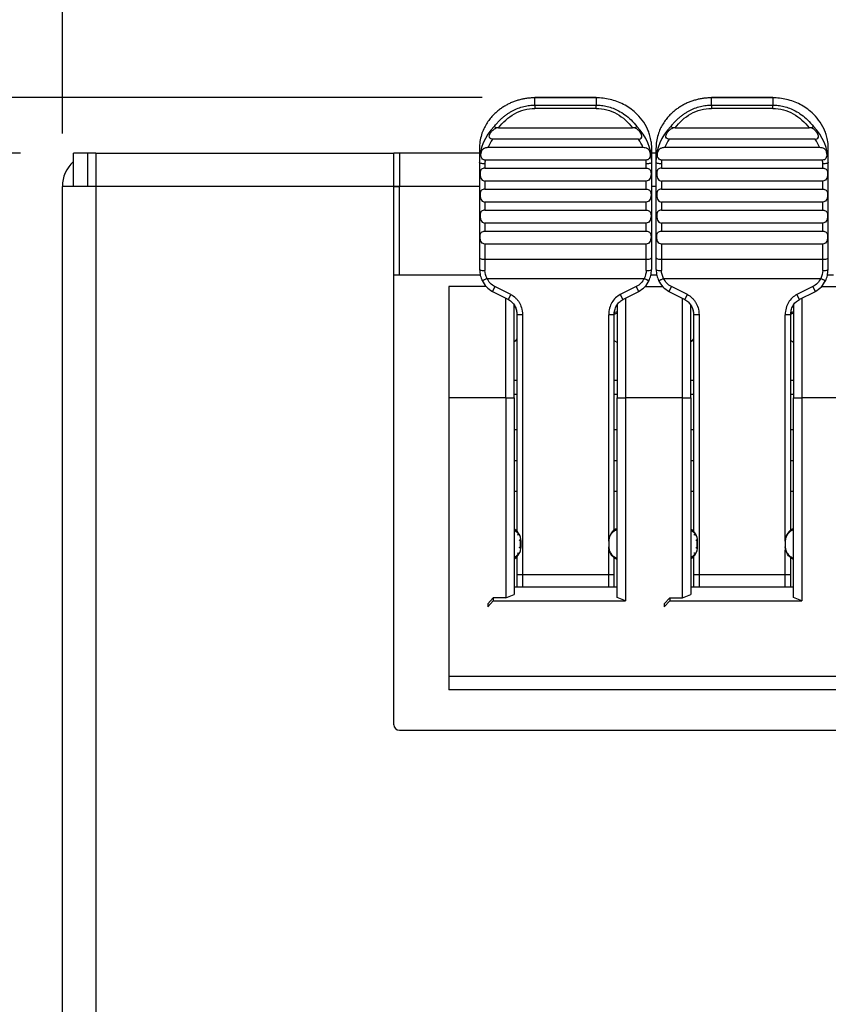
# Model space of a CAD drawing. Header units: millimetres. Extents: x 0 to 419, y 0 to 324.
# Tile 10 of 35: x 55 to 84, y 178 to 213. Entities that reach past the tile are written whole.
import ezdxf

# ---------------------------------------------------------------- set-up
doc = ezdxf.new("R2010")
doc.units = ezdxf.units.MM
doc.header["$LTSCALE"] = 1.5
doc.layers.add('DIMENSIONS', color=140, linetype='Continuous', lineweight=25)
doc.styles.add('SLDTEXTSTYLE0', font='TXT', dxfattribs={"width": 0.7})
doc.dimstyles.new('SLDDIMSTYLE0', dxfattribs={"dimtxt": 3.237012, "dimasz": 4.953, "dimexe": 0, "dimexo": 0.0625, "dimgap": 0.809253, "dimtad": 0, "dimtih": 1, "dimtoh": 1, "dimdec": 1, "dimrnd": 1e-09, "dimzin": 4, "dimdsep": 46, "dimtxsty": 'SLDTEXTSTYLE0', "dimsah": 1, "dimcen": 0.09, "dimadec": 0, "dimazin": 1, "dimtfac": 1, "dimtdec": 1, "dimtofl": 0, "dimtmove": 0, "dimatfit": 3, "dimfxl": 0, "dimfrac": 2, "dimtolj": 1, "dimtzin": 12, "dimarcsym": 0})
doc.dimstyles.new('SLDDIMSTYLE1', dxfattribs={"dimtxt": 3.237012, "dimasz": 4.953, "dimexe": 0, "dimexo": 0.0625, "dimgap": 0.809253, "dimtad": 0, "dimtih": 1, "dimtoh": 1, "dimdec": 1, "dimrnd": 1e-09, "dimzin": 12, "dimdsep": 46, "dimtxsty": 'SLDTEXTSTYLE0', "dimsah": 1, "dimcen": 0.09, "dimadec": 0, "dimazin": 3, "dimtfac": 1, "dimtdec": 1, "dimtofl": 0, "dimtmove": 0, "dimatfit": 3, "dimfxl": 0, "dimfrac": 2, "dimtolj": 1, "dimtzin": 12, "dimarcsym": 0})

# ---------------------------------------------------------------- blocks, each defined once
blk = doc.blocks.new('_D')
at = {"layer": 'DIMENSIONS'}
for p, q in [((56.09, 209.014), (56.09, 227.909)), ((112.09, 209.014), (112.09, 227.909)), ((56.09, 223.146), (76.109, 223.146)), ((80.495, 223.146), (79.408, 223.146)), ((79.408, 223.146), (79.408, 218.002)), ((90.114, 223.146), (91.201, 223.146)), ((91.201, 223.146), (91.201, 218.002)), ((112.09, 223.146), (94.501, 223.146)), ((79.408, 218.002), (80.495, 218.002)), ((91.201, 218.002), (90.114, 218.002))]:
    blk.add_line(p, q, dxfattribs=at)
for points in [[(56.09, 223.146), (61.043, 222.384), (61.043, 223.908)], [(112.09, 223.146), (107.137, 223.908), (107.137, 222.384)]]:
    blk.add_solid(points, dxfattribs=at)
at = {"layer": 'DIMENSIONS', "char_height": 3.175, "attachment_point": 1, "style": 'SLDTEXTSTYLE0'}
for s, insert in [('56.0', (80.495, 227.964)), ('2.20', (80.495, 222.095))]:
    blk.add_mtext(s, dxfattribs=dict(at, insert=insert))
blk = doc.blocks.new('_D_1')
at = {"layer": 'DIMENSIONS'}
for p, q in [((54.585, 208.309), (36.328, 208.309)), ((41.09, 208.309), (41.09, 163.074)), ((36.281, 157.205), (35.194, 157.205)), ((35.194, 157.205), (35.194, 152.06)), ((45.9, 157.205), (46.987, 157.205)), ((46.987, 157.205), (46.987, 152.06)), ((35.194, 152.06), (36.281, 152.06)), ((46.987, 152.06), (45.9, 152.06)), ((41.09, 84.709), (41.09, 151.336)), ((54.585, 84.709), (36.328, 84.709))]:
    blk.add_line(p, q, dxfattribs=at)
for points in [[(41.09, 208.309), (40.328, 203.356), (41.852, 203.356)], [(41.09, 84.709), (41.852, 89.662), (40.328, 89.662)]]:
    blk.add_solid(points, dxfattribs=at)
at = {"layer": 'DIMENSIONS', "char_height": 3.175, "attachment_point": 1, "style": 'SLDTEXTSTYLE0'}
for s, insert in [('123.6', (34.934, 162.022)), ('4.87', (36.281, 156.153))]:
    blk.add_mtext(s, dxfattribs=dict(at, insert=insert))
blk = doc.blocks.new('_D_2')
at = {"layer": 'DIMENSIONS'}
for p, q in [((71.185, 210.307), (21.469, 210.307)), ((26.232, 210.307), (26.232, 163.074)), ((21.422, 157.205), (20.335, 157.205)), ((20.335, 157.205), (20.335, 152.06)), ((31.041, 157.205), (32.128, 157.205)), ((32.128, 157.205), (32.128, 152.06)), ((20.335, 152.06), (21.422, 152.06)), ((32.128, 152.06), (31.041, 152.06)), ((26.232, 79.509), (26.232, 151.336)), ((75.185, 79.509), (21.469, 79.509))]:
    blk.add_line(p, q, dxfattribs=at)
for points in [[(26.232, 210.307), (25.47, 205.354), (26.994, 205.354)], [(26.232, 79.509), (26.994, 84.462), (25.47, 84.462)]]:
    blk.add_solid(points, dxfattribs=at)
at = {"layer": 'DIMENSIONS', "char_height": 3.175, "attachment_point": 1, "style": 'SLDTEXTSTYLE0'}
for s, insert in [('130.8', (20.076, 162.022)), ('5.15', (21.422, 156.153))]:
    blk.add_mtext(s, dxfattribs=dict(at, insert=insert))

msp = doc.modelspace()

# ---------------------------------------------------------------- linework, layer by layer
for p, q in [((75.29, 210.307), (73.09, 210.307)), ((73.09, 210.307), (73.09, 210.295)), ((73.09, 210.034), (73.09, 210.295)), ((75.29, 210.295), (73.09, 210.295)), ((75.29, 210.295), (75.29, 210.307)), ((75.29, 210.295), (75.29, 210.034)), ((81.64, 210.307), (79.44, 210.307)), ((79.44, 210.307), (79.44, 210.295)), ((79.44, 210.034), (79.44, 210.295)), ((81.64, 210.295), (79.44, 210.295)), ((81.64, 210.295), (81.64, 210.307)), ((81.64, 210.295), (81.64, 210.034)), ((73.09, 210.034), (73.09, 209.917)), ((73.09, 210.034), (75.29, 210.034)), ((75.29, 209.917), (73.09, 209.917)), ((75.29, 209.917), (75.29, 210.034)), ((79.44, 210.034), (79.44, 209.917)), ((79.44, 210.034), (81.64, 210.034)), ((81.64, 209.917), (79.44, 209.917)), ((81.64, 209.917), (81.64, 210.034)), ((71.781, 209.221), (76.599, 209.221)), ((78.131, 209.221), (82.949, 209.221)), ((71.407, 208.518), (76.973, 208.518)), ((76.818, 208.813), (71.562, 208.813)), ((77.757, 208.518), (83.323, 208.518)), ((83.168, 208.813), (77.912, 208.813)), ((56.49, 207.109), (56.49, 208.309)), ((56.99, 208.309), (56.49, 208.309)), ((56.99, 208.309), (56.99, 207.109)), ((57.29, 208.309), (56.99, 208.309)), ((57.29, 208.309), (57.29, 207.109)), ((57.29, 208.309), (68.015, 208.309)), ((68.015, 207.109), (68.015, 208.309)), ((68.215, 208.309), (68.015, 208.309)), ((68.215, 208.309), (68.215, 207.109)), ((71.09, 208.309), (68.215, 208.309)), ((71.09, 208.47), (71.09, 207.986)), ((77.29, 207.986), (77.29, 208.47)), ((77.44, 208.309), (77.29, 208.309)), ((77.44, 208.47), (77.44, 207.986)), ((83.64, 207.986), (83.64, 208.47)), ((71.09, 207.986), (71.09, 204.559)), ((71.29, 207.918), (71.29, 207.764)), ((77.084, 208.058), (71.296, 208.058)), ((77.09, 207.764), (77.09, 207.918)), ((77.29, 204.559), (77.29, 207.986)), ((77.44, 207.986), (77.44, 204.559)), ((77.64, 207.918), (77.64, 207.764)), ((83.434, 208.058), (77.646, 208.058)), ((83.44, 207.764), (83.44, 207.918)), ((83.64, 204.559), (83.64, 207.986)), ((71.29, 207.764), (77.09, 207.764)), ((77.64, 207.764), (83.44, 207.764)), ((56.09, 85.909), (56.09, 207.109)), ((57.29, 207.109), (56.09, 207.109)), ((68.015, 207.109), (57.29, 207.109)), ((57.29, 207.109), (57.29, 85.909)), ((68.215, 207.109), (68.015, 207.109)), ((68.015, 187.759), (68.015, 207.109)), ((68.015, 207.109), (68.215, 207.109)), ((68.215, 203.934), (68.215, 207.109)), ((71.09, 207.109), (68.215, 207.109)), ((71.09, 207.109), (68.215, 207.109)), ((71.29, 207.303), (71.29, 207.009)), ((77.09, 207.303), (71.29, 207.303)), ((77.09, 207.009), (77.09, 207.303)), ((77.44, 207.109), (77.29, 207.109)), ((77.44, 207.109), (77.29, 207.109)), ((77.64, 207.303), (77.64, 207.009)), ((83.44, 207.303), (77.64, 207.303)), ((83.44, 207.009), (83.44, 207.303)), ((71.29, 207.009), (77.09, 207.009)), ((77.64, 207.009), (83.44, 207.009)), ((71.29, 206.549), (71.29, 206.254)), ((77.09, 206.549), (71.29, 206.549)), ((77.09, 206.254), (77.09, 206.549)), ((77.64, 206.549), (77.64, 206.254)), ((83.44, 206.549), (77.64, 206.549)), ((83.44, 206.254), (83.44, 206.549)), ((71.29, 206.254), (77.09, 206.254)), ((77.64, 206.254), (83.44, 206.254)), ((71.29, 205.794), (71.29, 205.5)), ((77.09, 205.794), (71.29, 205.794)), ((77.09, 205.5), (77.09, 205.794)), ((77.64, 205.794), (77.64, 205.5)), ((83.44, 205.794), (77.64, 205.794)), ((83.44, 205.5), (83.44, 205.794)), ((71.29, 205.5), (77.09, 205.5)), ((77.64, 205.5), (83.44, 205.5)), ((71.29, 205.039), (71.29, 204.491)), ((77.09, 205.039), (71.29, 205.039)), ((77.09, 204.491), (77.09, 205.039)), ((77.64, 205.039), (77.64, 204.491)), ((83.44, 205.039), (77.64, 205.039)), ((83.44, 204.491), (83.44, 205.039)), ((71.09, 204.559), (71.09, 204.122)), ((71.29, 204.491), (77.09, 204.491)), ((71.29, 204.491), (71.29, 204.093)), ((77.09, 204.093), (77.09, 204.491)), ((77.29, 204.122), (77.29, 204.559)), ((77.44, 204.559), (77.44, 204.122)), ((77.64, 204.491), (83.44, 204.491)), ((77.64, 204.491), (77.64, 204.093)), ((83.44, 204.093), (83.44, 204.491)), ((83.64, 204.122), (83.64, 204.559)), ((68.015, 203.934), (71.121, 203.934)), ((77.259, 203.934), (77.471, 203.934)), ((83.609, 203.934), (83.821, 203.934)), ((71.364, 203.807), (77.016, 203.807)), ((77.714, 203.807), (83.366, 203.807)), ((69.99, 203.509), (69.99, 199.509)), ((71.335, 203.509), (69.99, 203.509)), ((71.646, 203.513), (71.556, 203.334)), ((71.556, 203.334), (72.134, 203.043)), ((72.224, 203.222), (71.646, 203.513)), ((72.134, 203.043), (72.224, 203.222)), ((76.734, 203.513), (76.156, 203.222)), ((76.156, 203.222), (76.246, 203.043)), ((76.246, 203.043), (76.824, 203.334)), ((76.824, 203.334), (76.734, 203.513)), ((77.045, 203.509), (77.685, 203.509)), ((77.996, 203.513), (77.906, 203.334)), ((77.906, 203.334), (78.484, 203.043)), ((78.574, 203.222), (77.996, 203.513)), ((78.484, 203.043), (78.574, 203.222)), ((83.084, 203.513), (82.506, 203.222)), ((82.506, 203.222), (82.596, 203.043)), ((82.596, 203.043), (83.174, 203.334)), ((83.174, 203.334), (83.084, 203.513)), ((83.395, 203.509), (84.035, 203.509)), ((72.04, 199.509), (72.04, 203.091)), ((72.34, 199.509), (72.34, 202.859)), ((76.04, 202.874), (76.04, 199.509)), ((76.34, 203.091), (76.34, 199.509)), ((78.39, 199.509), (78.39, 203.091)), ((78.69, 199.509), (78.69, 202.859)), ((82.39, 202.874), (82.39, 199.509)), ((82.69, 203.091), (82.69, 199.509)), ((72.44, 202.498), (72.44, 194.716)), ((72.64, 202.498), (72.64, 193.164)), ((75.94, 202.498), (75.74, 202.498)), ((75.74, 194.359), (75.74, 202.498)), ((75.94, 194.759), (75.94, 202.498)), ((78.79, 202.498), (78.79, 194.716)), ((78.99, 202.498), (78.99, 193.164)), ((82.29, 202.498), (82.09, 202.498)), ((82.09, 194.359), (82.09, 202.498)), ((82.29, 194.759), (82.29, 202.498)), ((72.34, 200.146), (72.44, 200.146)), ((75.94, 200.146), (76.04, 200.146)), ((78.69, 200.146), (78.79, 200.146)), ((82.29, 200.146), (82.39, 200.146)), ((72.34, 199.646), (72.44, 199.646)), ((75.94, 199.646), (76.04, 199.646)), ((78.69, 199.646), (78.79, 199.646)), ((82.29, 199.646), (82.39, 199.646)), ((72.04, 199.509), (69.99, 199.509)), ((69.99, 199.509), (69.99, 189.509)), ((72.04, 199.509), (72.34, 199.509)), ((72.04, 199.509), (72.04, 192.317)), ((72.34, 199.509), (72.34, 192.438)), ((76.04, 199.509), (76.34, 199.509)), ((76.04, 192.33), (76.04, 199.509)), ((76.34, 199.509), (76.34, 192.209)), ((78.39, 199.509), (76.34, 199.509)), ((78.39, 192.317), (78.39, 199.509)), ((78.39, 199.509), (78.69, 199.509)), ((78.69, 199.509), (78.69, 192.438)), ((82.39, 199.509), (82.69, 199.509)), ((82.39, 192.33), (82.39, 199.509)), ((82.69, 199.509), (82.69, 192.209)), ((84.74, 199.509), (82.69, 199.509)), ((72.44, 198.359), (72.34, 198.359)), ((76.04, 198.359), (75.94, 198.359)), ((78.79, 198.359), (78.69, 198.359)), ((82.39, 198.359), (82.29, 198.359)), ((72.34, 197.259), (72.44, 197.259)), ((75.94, 197.259), (76.04, 197.259)), ((78.69, 197.259), (78.79, 197.259)), ((82.29, 197.259), (82.39, 197.259)), ((72.34, 196.159), (72.44, 196.159)), ((75.94, 196.159), (76.04, 196.159)), ((78.69, 196.159), (78.79, 196.159)), ((82.29, 196.159), (82.39, 196.159)), ((72.59, 194.159), (72.59, 194.359)), ((75.74, 194.359), (75.741, 194.385)), ((75.74, 194.359), (75.74, 194.159)), ((78.94, 194.159), (78.94, 194.359)), ((82.09, 194.359), (82.091, 194.385)), ((82.09, 194.359), (82.09, 194.159)), ((75.74, 193.164), (75.74, 194.046)), ((75.748, 194.07), (75.757, 194.034)), ((82.09, 193.164), (82.09, 194.046)), ((82.098, 194.07), (82.107, 194.034)), ((72.44, 193.802), (72.44, 193.164)), ((75.94, 193.164), (75.94, 193.764)), ((78.79, 193.802), (78.79, 193.164)), ((82.29, 193.164), (82.29, 193.764)), ((72.44, 193.164), (72.44, 192.709)), ((72.44, 193.164), (72.64, 193.164)), ((72.64, 193.164), (75.74, 193.164)), ((72.64, 193.164), (72.64, 192.709)), ((75.74, 192.709), (75.74, 193.164)), ((75.94, 192.709), (75.94, 193.164)), ((78.79, 193.164), (78.79, 192.709)), ((78.79, 193.164), (78.99, 193.164)), ((78.99, 193.164), (82.09, 193.164)), ((78.99, 193.164), (78.99, 192.709)), ((82.09, 192.709), (82.09, 193.164)), ((82.29, 192.709), (82.29, 193.164)), ((76.04, 192.709), (72.34, 192.709)), ((82.39, 192.709), (78.69, 192.709)), ((71.59, 192.317), (71.39, 192.101)), ((72.04, 192.317), (71.59, 192.317)), ((71.59, 192.317), (71.59, 192.209)), ((72.04, 192.317), (72.34, 192.438)), ((76.34, 192.209), (76.04, 192.33)), ((77.74, 192.101), (77.94, 192.317)), ((77.94, 192.317), (78.39, 192.317)), ((77.94, 192.317), (77.94, 192.209)), ((78.39, 192.317), (78.69, 192.438)), ((82.69, 192.209), (82.39, 192.33)), ((71.39, 191.994), (71.59, 192.209)), ((71.39, 192.101), (71.39, 191.994)), ((71.59, 192.209), (76.34, 192.209)), ((77.74, 191.994), (77.94, 192.209)), ((77.74, 192.101), (77.74, 191.994)), ((77.94, 192.209), (82.69, 192.209)), ((69.99, 189.509), (96.79, 189.509)), ((69.99, 189.509), (69.99, 189.009)), ((96.79, 189.009), (69.99, 189.009)), ((68.215, 187.559), (98.565, 187.559))]:
    msp.add_line(p, q)
at = {"flags": 128}
for points in [[(71.29, 207.918), (71.251, 207.919), (71.214, 207.923), (71.179, 207.93), (71.149, 207.938), (71.124, 207.948), (71.105, 207.96), (71.094, 207.973), (71.09, 207.986)], [(77.29, 207.986), (77.286, 207.973), (77.275, 207.96), (77.256, 207.948), (77.231, 207.938), (77.201, 207.93), (77.167, 207.923), (77.129, 207.919), (77.09, 207.918)], [(77.64, 207.918), (77.601, 207.919), (77.564, 207.923), (77.529, 207.93), (77.499, 207.938), (77.474, 207.948), (77.455, 207.96), (77.444, 207.973), (77.44, 207.986)], [(83.64, 207.986), (83.636, 207.973), (83.625, 207.96), (83.606, 207.948), (83.581, 207.938), (83.551, 207.93), (83.517, 207.923), (83.479, 207.919), (83.44, 207.918)], [(71.09, 204.559), (71.094, 204.546), (71.105, 204.533), (71.124, 204.521), (71.149, 204.511), (71.179, 204.502), (71.214, 204.496), (71.251, 204.492), (71.29, 204.491)], [(77.09, 204.491), (77.129, 204.492), (77.167, 204.496), (77.201, 204.502), (77.231, 204.511), (77.256, 204.521), (77.275, 204.533), (77.286, 204.546), (77.29, 204.559)], [(77.44, 204.559), (77.444, 204.546), (77.455, 204.533), (77.474, 204.521), (77.499, 204.511), (77.529, 204.502), (77.564, 204.496), (77.601, 204.492), (77.64, 204.491)], [(83.44, 204.491), (83.479, 204.492), (83.517, 204.496), (83.551, 204.502), (83.581, 204.511), (83.606, 204.521), (83.625, 204.533), (83.636, 204.546), (83.64, 204.559)], [(72.64, 202.498), (72.601, 202.498), (72.564, 202.498), (72.529, 202.498), (72.499, 202.498), (72.474, 202.498), (72.455, 202.498), (72.444, 202.498), (72.44, 202.498)], [(78.99, 202.498), (78.951, 202.498), (78.914, 202.498), (78.879, 202.498), (78.849, 202.498), (78.824, 202.498), (78.805, 202.498), (78.794, 202.498), (78.79, 202.498)], [(72.34, 201.526), (72.368, 201.544), (72.44, 201.602)], [(76.04, 201.501), (75.962, 201.544), (75.94, 201.559)], [(78.69, 201.526), (78.718, 201.544), (78.79, 201.602)], [(82.39, 201.501), (82.312, 201.544), (82.29, 201.559)], [(75.74, 193.164), (75.779, 193.164), (75.817, 193.164), (75.851, 193.164), (75.881, 193.164), (75.906, 193.164), (75.925, 193.164), (75.936, 193.164), (75.94, 193.164)], [(82.09, 193.164), (82.129, 193.164), (82.167, 193.164), (82.201, 193.164), (82.231, 193.164), (82.256, 193.164), (82.275, 193.164), (82.286, 193.164), (82.29, 193.164)]]:
    msp.add_lwpolyline(points, dxfattribs=at)
for centre, radius, start, end in [((72.91, 207.977), 1.82, 134.8829, 179.7031), ((75.47, 207.977), 1.82, 0.2969, 45.1171), ((79.26, 207.977), 1.82, 134.8829, 179.7031), ((81.82, 207.977), 1.82, 0.2969, 45.1171), ((72.939, 207.899), 1.652, 146.4193, 157.974), ((75.441, 207.899), 1.652, 22.026, 33.5807), ((79.289, 207.899), 1.652, 146.4193, 157.974), ((81.791, 207.899), 1.652, 22.026, 33.5807), ((57.29, 207.109), 1.2, 131.8103, 180), ((72.88, 207.918), 1.59, 174.9499, 179.9995), ((75.5, 207.918), 1.59, 0.0005, 5.0501), ((79.23, 207.918), 1.59, 174.9499, 179.9995), ((81.85, 207.918), 1.59, 0.0005, 5.0501), ((71.241, 204.464), 0.374, 246.1568, 277.532), ((77.139, 204.464), 0.374, 262.468, 293.8432), ((77.591, 204.464), 0.374, 246.1568, 277.532), ((83.489, 204.464), 0.374, 262.468, 293.8432), ((72.09, 194.359), 0.5, 0.0011, 59.9996), ((76.24, 194.359), 0.5, 113.5786, 163.8035), ((78.44, 194.359), 0.5, 0.0011, 59.9997), ((82.59, 194.359), 0.5, 113.5786, 163.8029), ((72.09, 194.159), 0.5, 300.0004, 359.9989), ((78.44, 194.159), 0.5, 300.0003, 359.9989), ((68.215, 187.759), 0.2, 180, 270)]:
    msp.add_arc(centre, radius, start, end)
for points, knots in [([(73.09, 210.295), (73.045, 210.294), (72.954, 210.293), (72.818, 210.28), (72.681, 210.258), (72.545, 210.228), (72.411, 210.188), (72.278, 210.14), (72.149, 210.082), (72.023, 210.016), (71.901, 209.94), (71.785, 209.856), (71.672, 209.76), (71.56, 209.649), (71.448, 209.516), (71.339, 209.359), (71.24, 209.174), (71.159, 208.963), (71.102, 208.725), (71.094, 208.557), (71.09, 208.47)], [0, 0, 0, 0, 0.043093, 0.086637, 0.130634, 0.175083, 0.219987, 0.265347, 0.311164, 0.357439, 0.404173, 0.451367, 0.499023, 0.550984, 0.609483, 0.674518, 0.746088, 0.824193, 0.908831, 1, 1, 1, 1]), ([(77.29, 208.47), (77.289, 208.513), (77.287, 208.597), (77.273, 208.718), (77.252, 208.828), (77.227, 208.927), (77.199, 209.016), (77.17, 209.094), (77.1, 209.26), (76.961, 209.494), (76.734, 209.744), (76.503, 209.928), (76.278, 210.063), (76.039, 210.168), (75.792, 210.242), (75.542, 210.287), (75.373, 210.293), (75.29, 210.295)], [0, 0, 0, 0, 0.045726, 0.088074, 0.127043, 0.162633, 0.194843, 0.223674, 0.249125, 0.381169, 0.500374, 0.587511, 0.673093, 0.757126, 0.839617, 0.920572, 1, 1, 1, 1]), ([(79.44, 210.295), (79.395, 210.294), (79.304, 210.293), (79.168, 210.28), (79.031, 210.258), (78.895, 210.228), (78.761, 210.188), (78.628, 210.14), (78.499, 210.082), (78.373, 210.016), (78.251, 209.94), (78.135, 209.856), (78.022, 209.76), (77.91, 209.649), (77.798, 209.516), (77.689, 209.359), (77.59, 209.174), (77.509, 208.963), (77.452, 208.725), (77.444, 208.557), (77.44, 208.47)], [0, 0, 0, 0, 0.043093, 0.086637, 0.130634, 0.175083, 0.219987, 0.265347, 0.311164, 0.357439, 0.404173, 0.451367, 0.499023, 0.550984, 0.609483, 0.674518, 0.746088, 0.824193, 0.908831, 1, 1, 1, 1]), ([(83.64, 208.47), (83.639, 208.513), (83.637, 208.597), (83.623, 208.718), (83.602, 208.828), (83.577, 208.927), (83.549, 209.016), (83.52, 209.094), (83.45, 209.26), (83.311, 209.494), (83.084, 209.744), (82.853, 209.928), (82.628, 210.063), (82.389, 210.168), (82.142, 210.242), (81.892, 210.287), (81.723, 210.293), (81.64, 210.295)], [0, 0, 0, 0, 0.0457264, 0.0880742, 0.127043, 0.1626327, 0.1948431, 0.2236738, 0.2491248, 0.3811692, 0.5003741, 0.5875114, 0.6730932, 0.757126, 0.8396165, 0.920572, 1, 1, 1, 1]), ([(71.626, 209.267), (71.655, 209.303), (71.712, 209.373), (71.804, 209.471), (71.897, 209.56), (71.992, 209.64), (72.089, 209.712), (72.185, 209.775), (72.313, 209.848), (72.48, 209.924), (72.687, 209.989), (72.892, 210.028), (73.026, 210.032), (73.09, 210.034)], [0, 0, 0, 0, 0.08247, 0.161806, 0.238056, 0.311274, 0.381521, 0.448867, 0.51339, 0.639452, 0.768081, 0.888904, 1, 1, 1, 1]), ([(71.781, 209.221), (71.934, 209.42), (72.125, 209.595), (72.573, 209.844), (72.831, 209.917), (73.09, 209.917)], [0, 0, 0, 0, 0.5, 0.5, 1, 1, 1, 1]), ([(75.29, 210.034), (75.322, 210.034), (75.386, 210.033), (75.485, 210.024), (75.586, 210.009), (75.726, 209.979), (75.9, 209.924), (76.114, 209.827), (76.333, 209.688), (76.557, 209.501), (76.687, 209.347), (76.754, 209.267)], [0, 0, 0, 0, 0.054725, 0.111604, 0.170751, 0.232265, 0.360247, 0.485921, 0.642228, 0.81332, 1, 1, 1, 1]), ([(75.29, 209.917), (75.549, 209.917), (75.807, 209.844), (76.255, 209.595), (76.446, 209.42), (76.599, 209.221)], [0, 0, 0, 0, 0.5, 0.5, 1, 1, 1, 1]), ([(77.976, 209.267), (78.005, 209.303), (78.062, 209.373), (78.154, 209.471), (78.247, 209.56), (78.342, 209.64), (78.439, 209.712), (78.535, 209.775), (78.663, 209.848), (78.83, 209.924), (79.037, 209.989), (79.242, 210.028), (79.376, 210.032), (79.44, 210.034)], [0, 0, 0, 0, 0.0824702, 0.1618061, 0.238056, 0.3112739, 0.381521, 0.4488667, 0.5133895, 0.6394517, 0.7680813, 0.8889042, 1, 1, 1, 1]), ([(78.131, 209.221), (78.284, 209.42), (78.475, 209.595), (78.923, 209.844), (79.181, 209.917), (79.44, 209.917)], [0, 0, 0, 0, 0.5, 0.5, 1, 1, 1, 1]), ([(81.64, 210.034), (81.672, 210.034), (81.736, 210.033), (81.835, 210.024), (81.936, 210.009), (82.076, 209.979), (82.25, 209.924), (82.464, 209.827), (82.683, 209.688), (82.907, 209.501), (83.037, 209.347), (83.104, 209.267)], [0, 0, 0, 0, 0.054725, 0.111604, 0.170751, 0.232265, 0.360247, 0.485921, 0.642228, 0.81332, 1, 1, 1, 1]), ([(81.64, 209.917), (81.899, 209.917), (82.157, 209.844), (82.605, 209.595), (82.796, 209.42), (82.949, 209.221)], [0, 0, 0, 0, 0.5, 0.5, 1, 1, 1, 1]), ([(71.562, 208.813), (71.517, 208.813), (71.487, 208.826), (71.45, 208.864), (71.442, 208.89), (71.452, 208.963), (71.47, 209.009), (71.526, 209.085), (71.55, 209.111), (71.61, 209.164), (71.647, 209.19), (71.693, 209.212)], [0, 0, 0, 0, 0.25, 0.25, 0.5, 0.5, 0.75, 0.75, 0.875, 0.875, 1, 1, 1, 1]), ([(71.693, 209.212), (71.685, 209.219), (71.667, 209.234), (71.641, 209.255), (71.631, 209.262), (71.626, 209.267)], [0, 0, 0, 0, 0.250702, 0.584078, 1, 1, 1, 1]), ([(76.687, 209.212), (76.694, 209.218), (76.71, 209.231), (76.732, 209.249), (76.747, 209.261), (76.753, 209.265), (76.754, 209.267)], [0, 0, 0, 0, 0.223023, 0.497208, 0.855609, 1, 1, 1, 1]), ([(76.818, 208.813), (76.863, 208.813), (76.893, 208.826), (76.93, 208.864), (76.938, 208.89), (76.928, 208.963), (76.91, 209.009), (76.854, 209.085), (76.83, 209.111), (76.77, 209.164), (76.733, 209.19), (76.687, 209.212)], [0, 0, 0, 0, 0.25, 0.25, 0.5, 0.5, 0.75, 0.75, 0.875, 0.875, 1, 1, 1, 1]), ([(77.912, 208.813), (77.867, 208.813), (77.837, 208.826), (77.8, 208.864), (77.792, 208.89), (77.802, 208.963), (77.82, 209.009), (77.876, 209.085), (77.9, 209.111), (77.96, 209.164), (77.997, 209.19), (78.043, 209.212)], [0, 0, 0, 0, 0.25, 0.25, 0.5, 0.5, 0.75, 0.75, 0.875, 0.875, 1, 1, 1, 1]), ([(78.043, 209.212), (78.035, 209.219), (78.017, 209.234), (77.991, 209.255), (77.981, 209.262), (77.976, 209.267)], [0, 0, 0, 0, 0.250702, 0.584078, 1, 1, 1, 1]), ([(83.037, 209.212), (83.044, 209.218), (83.06, 209.231), (83.082, 209.249), (83.097, 209.261), (83.103, 209.265), (83.104, 209.267)], [0, 0, 0, 0, 0.223023, 0.497208, 0.855609, 1, 1, 1, 1]), ([(83.168, 208.813), (83.213, 208.813), (83.243, 208.826), (83.28, 208.864), (83.288, 208.89), (83.278, 208.963), (83.26, 209.009), (83.204, 209.085), (83.18, 209.111), (83.12, 209.164), (83.083, 209.19), (83.037, 209.212)], [0, 0, 0, 0, 0.25, 0.25, 0.5, 0.5, 0.75, 0.75, 0.875, 0.875, 1, 1, 1, 1]), ([(71.296, 208.058), (71.284, 208.059), (71.261, 208.06), (71.217, 208.077), (71.171, 208.121), (71.145, 208.2), (71.148, 208.297), (71.175, 208.397), (71.221, 208.461), (71.275, 208.494), (71.318, 208.509), (71.363, 208.517), (71.393, 208.518), (71.407, 208.518)], [0, 0, 0, 0, 0.047566, 0.094968, 0.189232, 0.296625, 0.422571, 0.572514, 0.736148, 0.807632, 0.880328, 0.942444, 1, 1, 1, 1]), ([(76.973, 208.518), (76.998, 208.518), (77.027, 208.516), (77.084, 208.502), (77.113, 208.491), (77.162, 208.455), (77.182, 208.43), (77.213, 208.368), (77.223, 208.331), (77.234, 208.258), (77.234, 208.222), (77.223, 208.162), (77.213, 208.137), (77.173, 208.078), (77.131, 208.058), (77.084, 208.058)], [0, 0, 0, 0, 0.125, 0.125, 0.25, 0.25, 0.375, 0.375, 0.5, 0.5, 0.625, 0.625, 0.75, 0.75, 1, 1, 1, 1]), ([(77.646, 208.058), (77.634, 208.059), (77.611, 208.06), (77.567, 208.077), (77.521, 208.121), (77.495, 208.2), (77.498, 208.297), (77.525, 208.397), (77.571, 208.461), (77.625, 208.494), (77.668, 208.509), (77.713, 208.517), (77.743, 208.518), (77.757, 208.518)], [0, 0, 0, 0, 0.0475656, 0.0949685, 0.1892322, 0.2966254, 0.4225712, 0.5725141, 0.7361481, 0.8076318, 0.8803276, 0.9424443, 1, 1, 1, 1]), ([(83.323, 208.518), (83.348, 208.518), (83.377, 208.516), (83.434, 208.502), (83.463, 208.491), (83.512, 208.455), (83.532, 208.43), (83.563, 208.368), (83.573, 208.331), (83.584, 208.258), (83.584, 208.222), (83.573, 208.162), (83.563, 208.137), (83.523, 208.078), (83.481, 208.058), (83.434, 208.058)], [0, 0, 0, 0, 0.125, 0.125, 0.25, 0.25, 0.375, 0.375, 0.5, 0.5, 0.625, 0.625, 0.75, 0.75, 1, 1, 1, 1]), ([(71.29, 207.764), (71.244, 207.764), (71.199, 207.756), (71.151, 207.715), (71.138, 207.696), (71.121, 207.641), (71.117, 207.606), (71.117, 207.53), (71.121, 207.489), (71.138, 207.419), (71.15, 207.39), (71.199, 207.323), (71.244, 207.303), (71.29, 207.303)], [0, 0, 0, 0, 0.25, 0.25, 0.375, 0.375, 0.5, 0.5, 0.625, 0.625, 0.75, 0.75, 1, 1, 1, 1]), ([(77.09, 207.764), (77.137, 207.764), (77.182, 207.756), (77.23, 207.715), (77.242, 207.696), (77.259, 207.641), (77.263, 207.606), (77.263, 207.53), (77.259, 207.489), (77.242, 207.419), (77.23, 207.39), (77.182, 207.323), (77.137, 207.303), (77.09, 207.303)], [0, 0, 0, 0, 0.25, 0.25, 0.375, 0.375, 0.5, 0.5, 0.625, 0.625, 0.75, 0.75, 1, 1, 1, 1]), ([(77.64, 207.764), (77.594, 207.764), (77.549, 207.756), (77.501, 207.715), (77.488, 207.696), (77.471, 207.641), (77.467, 207.606), (77.467, 207.53), (77.471, 207.489), (77.488, 207.419), (77.5, 207.39), (77.549, 207.323), (77.594, 207.303), (77.64, 207.303)], [0, 0, 0, 0, 0.25, 0.25, 0.375, 0.375, 0.5, 0.5, 0.625, 0.625, 0.75, 0.75, 1, 1, 1, 1]), ([(83.44, 207.764), (83.487, 207.764), (83.532, 207.756), (83.58, 207.715), (83.592, 207.696), (83.609, 207.641), (83.613, 207.606), (83.613, 207.53), (83.609, 207.489), (83.592, 207.419), (83.58, 207.39), (83.532, 207.323), (83.487, 207.303), (83.44, 207.303)], [0, 0, 0, 0, 0.25, 0.25, 0.375, 0.375, 0.5, 0.5, 0.625, 0.625, 0.75, 0.75, 1, 1, 1, 1]), ([(71.29, 207.009), (71.244, 207.009), (71.199, 207.001), (71.151, 206.96), (71.138, 206.941), (71.121, 206.887), (71.117, 206.851), (71.117, 206.775), (71.121, 206.734), (71.138, 206.665), (71.15, 206.636), (71.199, 206.569), (71.244, 206.549), (71.29, 206.549)], [0, 0, 0, 0, 0.25, 0.25, 0.375, 0.375, 0.5, 0.5, 0.625, 0.625, 0.75, 0.75, 1, 1, 1, 1]), ([(77.09, 207.009), (77.137, 207.009), (77.182, 207.001), (77.23, 206.96), (77.242, 206.941), (77.259, 206.887), (77.263, 206.851), (77.263, 206.775), (77.259, 206.734), (77.242, 206.665), (77.23, 206.636), (77.182, 206.569), (77.137, 206.549), (77.09, 206.549)], [0, 0, 0, 0, 0.25, 0.25, 0.375, 0.375, 0.5, 0.5, 0.625, 0.625, 0.75, 0.75, 1, 1, 1, 1]), ([(77.64, 207.009), (77.594, 207.009), (77.549, 207.001), (77.501, 206.96), (77.488, 206.941), (77.471, 206.887), (77.467, 206.851), (77.467, 206.775), (77.471, 206.734), (77.488, 206.665), (77.5, 206.636), (77.549, 206.569), (77.594, 206.549), (77.64, 206.549)], [0, 0, 0, 0, 0.25, 0.25, 0.375, 0.375, 0.5, 0.5, 0.625, 0.625, 0.75, 0.75, 1, 1, 1, 1]), ([(83.44, 207.009), (83.487, 207.009), (83.532, 207.001), (83.58, 206.96), (83.592, 206.941), (83.609, 206.887), (83.613, 206.851), (83.613, 206.775), (83.609, 206.734), (83.592, 206.665), (83.58, 206.636), (83.532, 206.569), (83.487, 206.549), (83.44, 206.549)], [0, 0, 0, 0, 0.25, 0.25, 0.375, 0.375, 0.5, 0.5, 0.625, 0.625, 0.75, 0.75, 1, 1, 1, 1]), ([(71.29, 206.254), (71.244, 206.254), (71.199, 206.247), (71.151, 206.206), (71.138, 206.186), (71.121, 206.132), (71.117, 206.097), (71.117, 206.02), (71.121, 205.98), (71.138, 205.91), (71.15, 205.881), (71.199, 205.814), (71.244, 205.794), (71.29, 205.794)], [0, 0, 0, 0, 0.25, 0.25, 0.375, 0.375, 0.5, 0.5, 0.625, 0.625, 0.75, 0.75, 1, 1, 1, 1]), ([(77.09, 206.254), (77.137, 206.254), (77.182, 206.247), (77.23, 206.206), (77.242, 206.186), (77.259, 206.132), (77.263, 206.097), (77.263, 206.02), (77.259, 205.98), (77.242, 205.91), (77.23, 205.881), (77.182, 205.814), (77.137, 205.794), (77.09, 205.794)], [0, 0, 0, 0, 0.25, 0.25, 0.375, 0.375, 0.5, 0.5, 0.625, 0.625, 0.75, 0.75, 1, 1, 1, 1]), ([(77.64, 206.254), (77.594, 206.254), (77.549, 206.247), (77.501, 206.206), (77.488, 206.186), (77.471, 206.132), (77.467, 206.097), (77.467, 206.02), (77.471, 205.98), (77.488, 205.91), (77.5, 205.881), (77.549, 205.814), (77.594, 205.794), (77.64, 205.794)], [0, 0, 0, 0, 0.25, 0.25, 0.375, 0.375, 0.5, 0.5, 0.625, 0.625, 0.75, 0.75, 1, 1, 1, 1]), ([(83.44, 206.254), (83.487, 206.254), (83.532, 206.247), (83.58, 206.206), (83.592, 206.186), (83.609, 206.132), (83.613, 206.097), (83.613, 206.02), (83.609, 205.98), (83.592, 205.91), (83.58, 205.881), (83.532, 205.814), (83.487, 205.794), (83.44, 205.794)], [0, 0, 0, 0, 0.25, 0.25, 0.375, 0.375, 0.5, 0.5, 0.625, 0.625, 0.75, 0.75, 1, 1, 1, 1]), ([(71.29, 205.039), (71.243, 205.039), (71.199, 205.059), (71.151, 205.126), (71.138, 205.155), (71.121, 205.225), (71.117, 205.266), (71.117, 205.342), (71.121, 205.377), (71.138, 205.431), (71.15, 205.451), (71.199, 205.492), (71.243, 205.5), (71.29, 205.5)], [0, 0, 0, 0, 0.25, 0.25, 0.375, 0.375, 0.5, 0.5, 0.625, 0.625, 0.75, 0.75, 1, 1, 1, 1]), ([(77.09, 205.5), (77.137, 205.5), (77.182, 205.492), (77.23, 205.451), (77.242, 205.432), (77.259, 205.377), (77.263, 205.342), (77.263, 205.266), (77.259, 205.225), (77.242, 205.156), (77.23, 205.126), (77.182, 205.059), (77.137, 205.039), (77.09, 205.039)], [0, 0, 0, 0, 0.25, 0.25, 0.375, 0.375, 0.5, 0.5, 0.625, 0.625, 0.75, 0.75, 1, 1, 1, 1]), ([(77.64, 205.039), (77.593, 205.039), (77.549, 205.059), (77.501, 205.126), (77.488, 205.155), (77.471, 205.225), (77.467, 205.266), (77.467, 205.342), (77.471, 205.377), (77.488, 205.431), (77.5, 205.451), (77.549, 205.492), (77.593, 205.5), (77.64, 205.5)], [0, 0, 0, 0, 0.25, 0.25, 0.375, 0.375, 0.5, 0.5, 0.625, 0.625, 0.75, 0.75, 1, 1, 1, 1]), ([(83.44, 205.5), (83.487, 205.5), (83.532, 205.492), (83.58, 205.451), (83.592, 205.432), (83.609, 205.377), (83.613, 205.342), (83.613, 205.266), (83.609, 205.225), (83.592, 205.156), (83.58, 205.126), (83.532, 205.059), (83.487, 205.039), (83.44, 205.039)], [0, 0, 0, 0, 0.25, 0.25, 0.375, 0.375, 0.5, 0.5, 0.625, 0.625, 0.75, 0.75, 1, 1, 1, 1]), ([(71.099, 204.113), (71.103, 204.045), (71.112, 203.909), (71.166, 203.784), (71.193, 203.721)], [0, 0, 0, 0, 0.502285, 1, 1, 1, 1]), ([(77.187, 203.721), (77.214, 203.784), (77.268, 203.909), (77.277, 204.045), (77.281, 204.113)], [0, 0, 0, 0, 0.497717, 1, 1, 1, 1]), ([(77.449, 204.113), (77.453, 204.045), (77.462, 203.909), (77.516, 203.784), (77.543, 203.721)], [0, 0, 0, 0, 0.502285, 1, 1, 1, 1]), ([(83.537, 203.721), (83.564, 203.784), (83.618, 203.909), (83.627, 204.045), (83.631, 204.113)], [0, 0, 0, 0, 0.497717, 1, 1, 1, 1]), ([(71.189, 203.722), (71.187, 203.721), (71.183, 203.719), (71.185, 203.72), (71.191, 203.723), (71.193, 203.724)], [0, 0, 0, 0, 0.389132, 0.809168, 1, 1, 1, 1]), ([(71.188, 203.724), (71.233, 203.645), (71.326, 203.485), (71.483, 203.387), (71.562, 203.337)], [0, 0, 0, 0, 0.495174, 1, 1, 1, 1]), ([(71.193, 203.724), (71.196, 203.725), (71.202, 203.728), (71.222, 203.738), (71.253, 203.752), (71.289, 203.77), (71.326, 203.788), (71.352, 203.801), (71.364, 203.807)], [0, 0, 0, 0, 0.104502, 0.293199, 0.481897, 0.665328, 0.839055, 1, 1, 1, 1]), ([(76.818, 203.337), (76.898, 203.387), (77.054, 203.485), (77.147, 203.645), (77.193, 203.724)], [0, 0, 0, 0, 0.504831, 1, 1, 1, 1]), ([(77.016, 203.807), (77.028, 203.801), (77.054, 203.788), (77.091, 203.77), (77.127, 203.752), (77.158, 203.738), (77.178, 203.728), (77.184, 203.725), (77.187, 203.724)], [0, 0, 0, 0, 0.160945, 0.334672, 0.518102, 0.706799, 0.895496, 1, 1, 1, 1]), ([(77.187, 203.724), (77.189, 203.723), (77.195, 203.72), (77.197, 203.719), (77.193, 203.721), (77.191, 203.722)], [0, 0, 0, 0, 0.190829, 0.610867, 1, 1, 1, 1]), ([(77.539, 203.722), (77.537, 203.721), (77.533, 203.719), (77.535, 203.72), (77.541, 203.723), (77.543, 203.724)], [0, 0, 0, 0, 0.389132, 0.809168, 1, 1, 1, 1]), ([(77.538, 203.724), (77.583, 203.645), (77.676, 203.485), (77.833, 203.387), (77.912, 203.337)], [0, 0, 0, 0, 0.495174, 1, 1, 1, 1]), ([(77.543, 203.724), (77.546, 203.725), (77.552, 203.728), (77.572, 203.738), (77.603, 203.752), (77.639, 203.77), (77.676, 203.788), (77.702, 203.801), (77.714, 203.807)], [0, 0, 0, 0, 0.104502, 0.2932, 0.481897, 0.665328, 0.839055, 1, 1, 1, 1]), ([(83.168, 203.337), (83.248, 203.387), (83.404, 203.485), (83.497, 203.645), (83.543, 203.724)], [0, 0, 0, 0, 0.504831, 1, 1, 1, 1]), ([(83.366, 203.807), (83.378, 203.801), (83.404, 203.788), (83.441, 203.77), (83.477, 203.752), (83.508, 203.738), (83.528, 203.728), (83.534, 203.725), (83.537, 203.724)], [0, 0, 0, 0, 0.160945, 0.334672, 0.518102, 0.706799, 0.895496, 1, 1, 1, 1]), ([(83.537, 203.724), (83.539, 203.723), (83.545, 203.72), (83.547, 203.719), (83.543, 203.721), (83.541, 203.722)], [0, 0, 0, 0, 0.190829, 0.610867, 1, 1, 1, 1]), ([(72.224, 203.222), (72.282, 203.194), (72.335, 203.156), (72.413, 203.082), (72.438, 203.055), (72.483, 203), (72.502, 202.973), (72.552, 202.889), (72.581, 202.826), (72.626, 202.677), (72.637, 202.592), (72.64, 202.498)], [0, 0, 0, 0, 0.25, 0.25, 0.375, 0.375, 0.5, 0.5, 0.75, 0.75, 1, 1, 1, 1]), ([(76.156, 203.222), (76.096, 203.192), (76.042, 203.154), (75.94, 203.057), (75.895, 203), (75.787, 202.818), (75.74, 202.667), (75.74, 202.498)], [0, 0, 0, 0, 0.25, 0.25, 0.5, 0.5, 1, 1, 1, 1]), ([(78.574, 203.222), (78.632, 203.194), (78.685, 203.156), (78.763, 203.082), (78.788, 203.055), (78.833, 203), (78.852, 202.973), (78.902, 202.889), (78.931, 202.826), (78.976, 202.677), (78.987, 202.592), (78.99, 202.498)], [0, 0, 0, 0, 0.25, 0.25, 0.375, 0.375, 0.5, 0.5, 0.75, 0.75, 1, 1, 1, 1]), ([(82.506, 203.222), (82.446, 203.192), (82.392, 203.154), (82.29, 203.057), (82.245, 203), (82.137, 202.818), (82.09, 202.667), (82.09, 202.498)], [0, 0, 0, 0, 0.25, 0.25, 0.5, 0.5, 1, 1, 1, 1]), ([(72.134, 203.043), (72.183, 203.018), (72.231, 202.992), (72.263, 202.95), (72.263, 202.95)], [0, 0, 0, 0, 0.9934721, 1, 1, 1, 1]), ([(72.263, 202.95), (72.298, 202.908), (72.369, 202.823), (72.431, 202.663), (72.44, 202.55), (72.445, 202.493)], [0, 0, 0, 0, 0.324106, 0.659381, 1, 1, 1, 1]), ([(75.935, 202.493), (75.94, 202.551), (75.949, 202.665), (76.014, 202.822), (76.111, 202.959), (76.204, 203.017), (76.249, 203.045)], [0, 0, 0, 0, 0.258847, 0.513589, 0.761359, 1, 1, 1, 1]), ([(78.484, 203.043), (78.533, 203.018), (78.581, 202.992), (78.613, 202.95), (78.613, 202.95)], [0, 0, 0, 0, 0.993472, 1, 1, 1, 1]), ([(78.613, 202.95), (78.648, 202.908), (78.719, 202.823), (78.781, 202.663), (78.79, 202.55), (78.795, 202.493)], [0, 0, 0, 0, 0.324106, 0.659381, 1, 1, 1, 1]), ([(82.285, 202.493), (82.29, 202.551), (82.299, 202.665), (82.364, 202.822), (82.461, 202.959), (82.554, 203.017), (82.599, 203.045)], [0, 0, 0, 0, 0.2588469, 0.5135886, 0.7613593, 1, 1, 1, 1]), ([(75.926, 202.499), (75.934, 202.505), (75.967, 202.533), (76.008, 202.55), (76.04, 202.564)], [0, 0, 0, 0, 0.222378, 1, 1, 1, 1]), ([(76.04, 202.608), (76.014, 202.599), (75.978, 202.587), (75.951, 202.559), (75.943, 202.551)], [0, 0, 0, 0, 0.708472, 1, 1, 1, 1]), ([(82.276, 202.499), (82.284, 202.505), (82.317, 202.533), (82.358, 202.55), (82.39, 202.564)], [0, 0, 0, 0, 0.222378, 1, 1, 1, 1]), ([(82.39, 202.608), (82.364, 202.599), (82.328, 202.587), (82.301, 202.559), (82.293, 202.551)], [0, 0, 0, 0, 0.708472, 1, 1, 1, 1]), ([(72.34, 201.547), (72.348, 201.55), (72.387, 201.568), (72.417, 201.601), (72.44, 201.628)], [0, 0, 0, 0, 0.192849, 1, 1, 1, 1]), ([(78.69, 201.547), (78.698, 201.55), (78.737, 201.568), (78.767, 201.601), (78.79, 201.628)], [0, 0, 0, 0, 0.192851, 1, 1, 1, 1]), ([(72.524, 194.58), (72.499, 194.614), (72.45, 194.683), (72.376, 194.729), (72.34, 194.751)], [0, 0, 0, 0, 0.508642, 1, 1, 1, 1]), ([(76.043, 194.776), (76.001, 194.755), (75.915, 194.713), (75.817, 194.609), (75.752, 194.485), (75.744, 194.395), (75.74, 194.352)], [0, 0, 0, 0, 0.24443, 0.499748, 0.755201, 1, 1, 1, 1]), ([(78.874, 194.579), (78.849, 194.614), (78.8, 194.682), (78.726, 194.729), (78.69, 194.751)], [0, 0, 0, 0, 0.508642, 1, 1, 1, 1]), ([(82.393, 194.776), (82.351, 194.755), (82.265, 194.713), (82.167, 194.609), (82.102, 194.485), (82.094, 194.395), (82.09, 194.352)], [0, 0, 0, 0, 0.24443, 0.499748, 0.755201, 1, 1, 1, 1]), ([(72.574, 194.485), (72.567, 194.506), (72.553, 194.55), (72.524, 194.587), (72.49, 194.599), (72.465, 194.583), (72.453, 194.576)], [0, 0, 0, 0, 0.224609, 0.476955, 0.756479, 1, 1, 1, 1]), ([(72.524, 194.382), (72.534, 194.395), (72.549, 194.413), (72.56, 194.413), (72.562, 194.413)], [0, 0, 0, 0, 0.711012, 1, 1, 1, 1]), ([(72.574, 194.103), (72.574, 194.114), (72.574, 194.138), (72.574, 194.19), (72.574, 194.259), (72.574, 194.328), (72.574, 194.381), (72.574, 194.404), (72.574, 194.416)], [0, 0, 0, 0, 0.13557, 0.265449, 0.499998, 0.734549, 0.86443, 1, 1, 1, 1]), ([(78.924, 194.485), (78.917, 194.506), (78.903, 194.55), (78.874, 194.587), (78.84, 194.598), (78.815, 194.583), (78.803, 194.576)], [0, 0, 0, 0, 0.225173, 0.478148, 0.758277, 1, 1, 1, 1]), ([(78.874, 194.382), (78.884, 194.395), (78.899, 194.413), (78.91, 194.412), (78.913, 194.412)], [0, 0, 0, 0, 0.709169, 1, 1, 1, 1]), ([(78.924, 194.103), (78.924, 194.115), (78.924, 194.138), (78.924, 194.19), (78.924, 194.259), (78.924, 194.328), (78.924, 194.38), (78.924, 194.404), (78.924, 194.416)], [0, 0, 0, 0, 0.135735, 0.265651, 0.499998, 0.734348, 0.864265, 1, 1, 1, 1]), ([(72.453, 193.943), (72.465, 193.935), (72.49, 193.92), (72.524, 193.932), (72.553, 193.968), (72.567, 194.012), (72.574, 194.033)], [0, 0, 0, 0, 0.243498, 0.52303, 0.775383, 1, 1, 1, 1]), ([(72.562, 194.106), (72.56, 194.106), (72.549, 194.105), (72.534, 194.123), (72.524, 194.136)], [0, 0, 0, 0, 0.289037, 1, 1, 1, 1]), ([(75.74, 194.167), (75.744, 194.123), (75.752, 194.033), (75.817, 193.909), (75.915, 193.805), (76.001, 193.763), (76.043, 193.743)], [0, 0, 0, 0, 0.244799, 0.500252, 0.75557, 1, 1, 1, 1]), ([(76.04, 193.701), (75.951, 193.74), (75.87, 193.809), (75.764, 193.977), (75.74, 194.073), (75.74, 194.159)], [0, 0, 0, 0, 0.5, 0.5, 1, 1, 1, 1]), ([(78.803, 193.943), (78.815, 193.936), (78.84, 193.92), (78.874, 193.932), (78.903, 193.968), (78.917, 194.012), (78.924, 194.033)], [0, 0, 0, 0, 0.2417038, 0.5218402, 0.7748209, 1, 1, 1, 1]), ([(78.913, 194.106), (78.91, 194.106), (78.899, 194.106), (78.884, 194.124), (78.874, 194.136)], [0, 0, 0, 0, 0.29087, 1, 1, 1, 1]), ([(82.09, 194.167), (82.094, 194.123), (82.102, 194.033), (82.167, 193.909), (82.265, 193.805), (82.351, 193.763), (82.393, 193.743)], [0, 0, 0, 0, 0.2447994, 0.5002518, 0.7555701, 1, 1, 1, 1]), ([(82.39, 193.701), (82.301, 193.74), (82.22, 193.809), (82.114, 193.977), (82.09, 194.073), (82.09, 194.159)], [0, 0, 0, 0, 0.5, 0.5, 1, 1, 1, 1]), ([(72.34, 193.767), (72.376, 193.79), (72.45, 193.836), (72.499, 193.904), (72.524, 193.939)], [0, 0, 0, 0, 0.491358, 1, 1, 1, 1]), ([(78.69, 193.767), (78.726, 193.79), (78.8, 193.836), (78.849, 193.904), (78.874, 193.939)], [0, 0, 0, 0, 0.491358, 1, 1, 1, 1])]:
    msp.add_open_spline(points, degree=3, knots=knots)
for points in [[(71.781, 209.221), (71.752, 209.221), (71.723, 209.218), (71.693, 209.212)], [(76.687, 209.212), (76.657, 209.218), (76.628, 209.221), (76.599, 209.221)], [(78.131, 209.221), (78.102, 209.221), (78.073, 209.218), (78.043, 209.212)], [(83.037, 209.212), (83.007, 209.218), (82.978, 209.221), (82.949, 209.221)], [(71.364, 203.807), (71.317, 203.896), (71.29, 203.995), (71.29, 204.093)], [(77.09, 204.093), (77.09, 203.995), (77.063, 203.896), (77.016, 203.807)], [(77.714, 203.807), (77.667, 203.896), (77.64, 203.995), (77.64, 204.093)], [(83.44, 204.093), (83.44, 203.995), (83.413, 203.896), (83.366, 203.807)], [(71.646, 203.513), (71.524, 203.575), (71.425, 203.682), (71.364, 203.807)], [(77.016, 203.807), (76.955, 203.682), (76.856, 203.575), (76.734, 203.513)], [(77.996, 203.513), (77.874, 203.575), (77.775, 203.682), (77.714, 203.807)], [(83.366, 203.807), (83.305, 203.682), (83.206, 203.575), (83.084, 203.513)], [(72.381, 202.787), (72.42, 202.697), (72.44, 202.597), (72.44, 202.498)], [(78.731, 202.787), (78.77, 202.697), (78.79, 202.597), (78.79, 202.498)]]:
    msp.add_open_spline(points, degree=3)

# ---------------------------------------------------------------- dimensions: what is measured, and where the dimension line sits
at = {"layer": 'DIMENSIONS'}
dim = msp.add_linear_dim(base=(112.09, 223.146), p1=(56.09, 207.109), p2=(112.09, 207.109), dimstyle='SLDDIMSTYLE0', dxfattribs=at)
dim.commit()
dim.dimension.update_dxf_attribs({"geometry": '_D', "text_midpoint": (85.305, 223.146), "dimtype": 160})
for base, p1, p2, picture, middle in [((26.232, 79.509), (73.09, 210.307), (77.09, 79.509), '_D_2', (26.232, 157.205)), ((41.09, 84.709), (56.49, 208.309), (56.49, 84.709), '_D_1', (41.09, 157.205))]:
    dim = msp.add_linear_dim(base=base, p1=p1, p2=p2, angle=90, dimstyle='SLDDIMSTYLE1', dxfattribs=at)
    dim.commit()
    dim.dimension.update_dxf_attribs({"geometry": picture, "text_midpoint": middle, "dimtype": 160})

doc.saveas('drawing.dxf')
